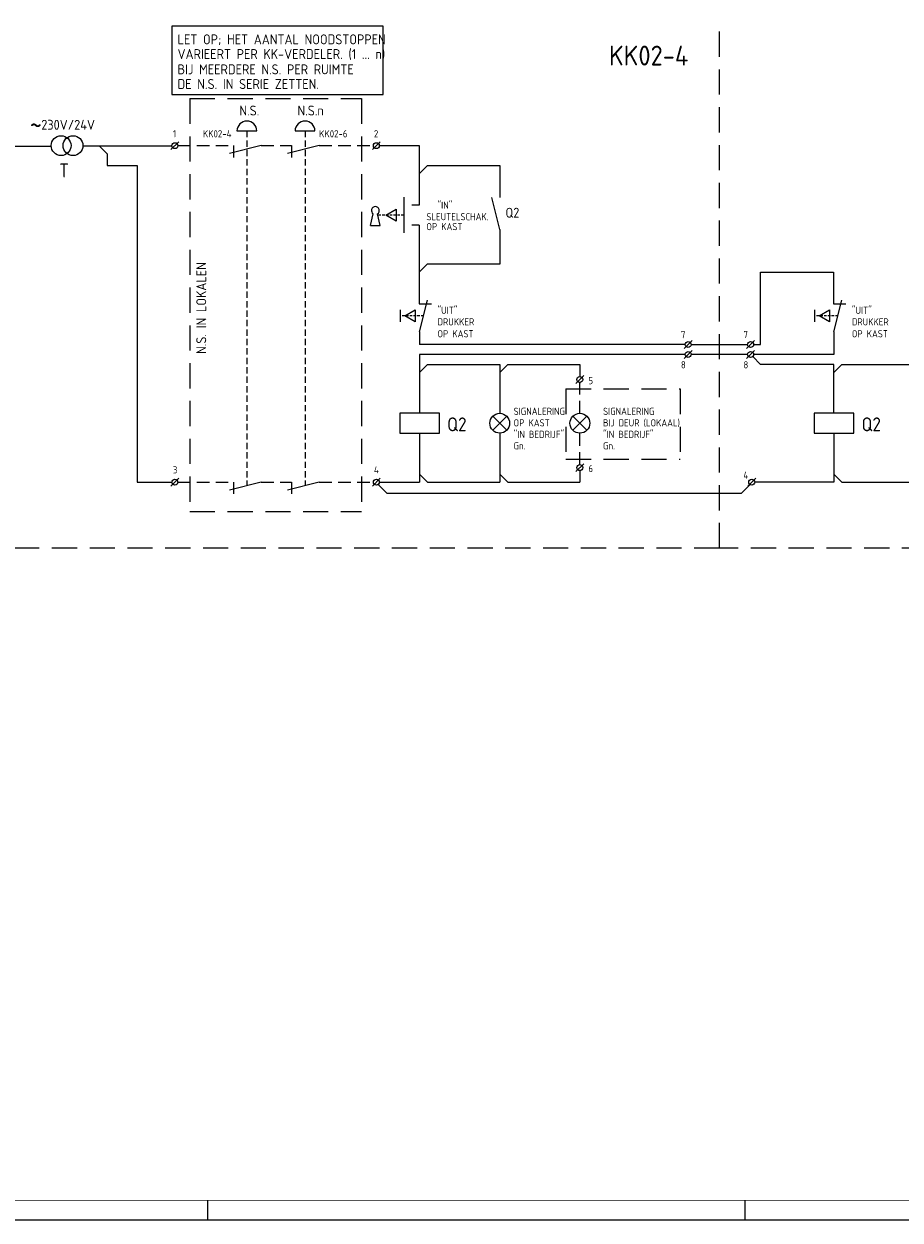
# Model space of a CAD drawing. Header units: millimetres. Extents: x 0 to 841, y 0 to 594.
# Tile 3 of 6: x 294 to 515, y 0 to 301. Entities that reach past the tile are written whole.
import ezdxf
from ezdxf.enums import TextEntityAlignment as Align

# ---------------------------------------------------------------- set-up
doc = ezdxf.new("R2010")
doc.units = ezdxf.units.MM
doc.linetypes.add('HIDDEN', pattern=[9.525, 6.35, -3.175])
for name, color, linetype in [('40', 1, 'CONTINUOUS'), ('41', 2, 'CONTINUOUS'), ('52', 1, 'HIDDEN'), ('70', 1, 'CONTINUOUS'), ('71', 2, 'CONTINUOUS'), ('EL$2B---_KADER', 4, 'CONTINUOUS'), ('LIJN025', 10, 'CONTINUOUS'), ('LIJN035', 50, 'CONTINUOUS'), ('LIJN050', 90, 'CONTINUOUS'), ('TEKST25', 10, 'CONTINUOUS'), ('TEKST35', 50, 'CONTINUOUS'), ('TEKST50', 90, 'CONTINUOUS'), ('TEKST70', 130, 'CONTINUOUS')]:
    doc.layers.add(name, color=color, linetype=linetype)
doc.styles.add('ISO', font='ISO.SHX')
doc.styles.add('NEN', font='iso.shx')
doc.styles.add('ROMAND', font='romand')

# ---------------------------------------------------------------- blocks, each defined once
blk = doc.blocks.new('A1')
at = {"layer": 'LIJN025'}
for p, q in [((340.5, 0), (340.5, 5)), ((476, 0), (476, 5))]:
    blk.add_line(p, q, dxfattribs=at)
blk.add_lwpolyline([(0, 0), (0, 594), (841, 594), (841, 0)], close=True, dxfattribs=at)
at = {"layer": 'LIJN050', "const_width": 0.2}
blk.add_lwpolyline([(836, 5), (836, 589), (25, 589), (25, 5)], close=True, dxfattribs=at)
at = {"layer": 'TEKST25', "style": 'ROMAND', "width": 2.899115}
blk.add_attdef('STATUS', text='', height=2.5, dxfattribs=at).set_placement((795, 71.5), (834, 71.5), align=Align.FIT)
at = {"layer": 'TEKST25', "style": 'ISO'}
for tag, p in [('E', (796.25, 66)), ('NAAM-E', (807.75, 66)), ('DATUM-E', (826, 66)), ('D', (796.25, 61)), ('NAAM-D', (807.75, 61)), ('DATUM-D', (826, 61)), ('C', (796.25, 56)), ('NAAM-C', (807.75, 56)), ('DATUM-C', (826, 56)), ('B', (796.25, 51)), ('NAAM-B', (807.75, 51)), ('DATUM-B', (826, 51)), ('A', (796.25, 46)), ('NAAM-A', (807.75, 46)), ('DATUM-A', (826, 46))]:
    blk.add_attdef(tag, text='', height=2.5, dxfattribs=at).set_placement(p, align=Align.CENTER)
for tag, p in [('DATUM', (673.75, 36.25)), ('SCHAAL', (709, 36.25)), ('GETEKEND', (739.25, 36.25)), ('GECONTOL.', (774, 36.25)), ('FORMAAT', (804.25, 28.25))]:
    blk.add_attdef(tag, p, '', height=2.5, dxfattribs=at)
at = {"layer": 'TEKST35', "style": 'ISO'}
for tag, p in [('PROJECT', (675.5, 72.5)), ('PLAATS', (675.5, 63.5)), ('INSTALLATIE-REGEL1', (675.5, 52.5)), ('INSTALLATIE-REGEL2', (675.5, 43.5))]:
    blk.add_attdef(tag, p, '', height=4, dxfattribs=at)
blk.add_attdef('PROJ.NR.', text='', height=4, dxfattribs=at).set_placement((822, 23), align=Align.CENTER)
at = {"layer": 'TEKST50', "style": 'ISO'}
blk.add_attdef('FILE-NAAM', text='', height=5, dxfattribs=at).set_placement((814.5, 7.5), align=Align.CENTER)
blk = doc.blocks.new('RWS076')
at = {"layer": '71'}
blk.add_line((2, 0), (0, 2), dxfattribs=at)
blk = doc.blocks.new('RWS023', base_point=(227, 181))
at = {"layer": '40', "style": 'NEN'}
blk.add_text('~', height=5, dxfattribs=at).set_placement((223.5, 179.5))
blk = doc.blocks.new('RWS075')
at = {"layer": '71'}
blk.add_line((2, 0), (0, -2), dxfattribs=at)

msp = doc.modelspace()

# ---------------------------------------------------------------- linework, layer by layer
at = {"layer": '52', "ltscale": 0.1}
msp.add_line((389.89, 253.26), (383.52, 253.26), dxfattribs=at)
at = {"layer": '52', "linetype": 'HIDDEN', "ltscale": 0.1}
for p, q in [((394.92, 227.86), (389.04, 227.86)), ((499.38, 227.86), (493.51, 227.86))]:
    msp.add_line(p, q, dxfattribs=at)
at = {"layer": '70'}
for p, q in [((331.23, 269.76), (333.23, 271.76)), ((382.01, 269.76), (384.01, 271.76)), ((460.62, 219.64), (462.62, 221.64)), ((476.36, 219.64), (478.36, 221.64)), ((460.62, 217.14), (462.62, 219.14)), ((476.36, 217.14), (478.36, 219.14)), ((433.29, 210.82), (435.29, 212.82)), ((433.31, 188.62), (435.31, 190.62)), ((331.23, 184.96), (333.23, 186.96)), ((382.01, 184.96), (384.01, 186.96)), ((476.64, 184.96), (478.64, 186.96))]:
    msp.add_line(p, q, dxfattribs=at)
at = {"layer": '71'}
for p, q in [((347.88, 274.46), (352.88, 274.46)), ((362.53, 274.46), (367.53, 274.46)), ((315.15, 268.72), (313.15, 270.72)), ((353.98, 270.76), (345.98, 268.76)), ((346.98, 270.76), (346.98, 267.76)), ((368.63, 270.76), (360.63, 268.76)), ((361.63, 270.76), (361.63, 267.76)), ((393.82, 270.76), (393.82, 255.76)), ((322.73, 265.72), (322.73, 185.96)), ((395.92, 265.76), (414.12, 265.76)), ((414.12, 265.76), (414.12, 257.66)), ((389.92, 257.76), (389.92, 248.76)), ((414.12, 249.66), (412.12, 257.66)), ((381.56, 250.62), (382.25, 253.56)), ((383.96, 250.62), (383.27, 253.56)), ((385.42, 253.26), (388.02, 254.76)), ((388.02, 251.76), (385.42, 253.26)), ((388.02, 254.76), (388.02, 251.76)), ((393.82, 255.76), (391.92, 255.76)), ((381.56, 250.62), (383.96, 250.62)), ((393.82, 250.76), (391.92, 250.76)), ((393.82, 250.76), (393.82, 230.86)), ((414.12, 249.66), (414.12, 240.86)), ((395.82, 240.86), (393.82, 238.86)), ((414.12, 240.86), (395.82, 240.86)), ((479.89, 220.64), (479.89, 238.86)), ((479.89, 238.86), (498.28, 238.86)), ((498.28, 238.86), (498.28, 230.86)), ((389.04, 229.36), (389.04, 226.36)), ((390.19, 227.86), (392.79, 229.36)), ((392.79, 229.36), (392.79, 226.36)), ((393.82, 230.86), (396.92, 230.86)), ((393.92, 223.86), (395.92, 231.86)), ((493.51, 229.36), (493.51, 226.36)), ((494.66, 227.86), (497.26, 229.36)), ((497.26, 229.36), (497.26, 226.36)), ((498.28, 230.86), (501.38, 230.86)), ((498.38, 223.86), (500.38, 231.86)), ((392.79, 226.36), (390.19, 227.86)), ((497.26, 226.36), (494.66, 227.86)), ((393.92, 223.86), (393.92, 220.64)), ((498.38, 223.86), (498.38, 218.14)), ((460.87, 220.64), (393.92, 220.64)), ((462.37, 220.64), (476.61, 220.64)), ((478.11, 220.64), (479.89, 220.64)), ((460.87, 218.14), (393.92, 218.14)), ((393.92, 218.14), (393.92, 203.33)), ((476.61, 218.14), (462.37, 218.14)), ((498.38, 218.14), (478.11, 218.14)), ((395.92, 215.61), (414.12, 215.61)), ((414.12, 215.61), (414.12, 203.31)), ((416.12, 215.61), (434.32, 215.61)), ((434.29, 215.61), (434.29, 212.57)), ((498.38, 215.61), (479.89, 215.61)), ((498.38, 203.33), (498.38, 215.61)), ((500.38, 215.61), (518.58, 215.61)), ((434.29, 211.07), (434.29, 210.91)), ((388.92, 203.33), (388.92, 198.33)), ((398.92, 203.33), (388.92, 203.33)), ((398.92, 198.33), (398.92, 203.33)), ((414.12, 200.81), (412.35, 202.57)), ((414.12, 200.81), (415.88, 202.57)), ((434.32, 200.81), (432.55, 202.57)), ((434.32, 200.81), (436.08, 202.57)), ((503.38, 203.33), (493.38, 203.33)), ((493.38, 203.33), (493.38, 198.33)), ((503.38, 198.33), (503.38, 203.33)), ((414.12, 200.81), (412.35, 199.04)), ((414.12, 200.81), (415.88, 199.04)), ((434.32, 200.81), (432.55, 199.04)), ((434.32, 200.81), (436.08, 199.04)), ((388.92, 198.33), (398.92, 198.33)), ((393.92, 198.33), (393.92, 185.96)), ((414.12, 198.31), (414.12, 185.96)), ((493.38, 198.33), (503.38, 198.33)), ((498.38, 198.33), (498.38, 185.96)), ((434.32, 188.87), (434.32, 185.96)), ((353.98, 185.96), (345.98, 183.96)), ((346.98, 185.96), (346.98, 183.06)), ((368.63, 185.96), (360.63, 183.96)), ((361.63, 185.96), (361.63, 183.06)), ((385.69, 183.21), (383.51, 185.39)), ((475.1, 183.21), (477.29, 185.39)), ((498.38, 185.96), (478.39, 185.96))]:
    msp.add_line(p, q, dxfattribs=at)
for centre, radius in [((303.54, 270.77), 2.5), ((306.54, 270.77), 2.5), ((332.23, 270.76), 0.75), ((383.01, 270.76), 0.75), ((461.62, 220.64), 0.75), ((477.36, 220.64), 0.75), ((461.62, 218.14), 0.75), ((477.36, 218.14), 0.75), ((434.29, 211.82), 0.75), ((414.12, 200.81), 2.5), ((434.32, 200.81), 2.5), ((434.31, 189.62), 0.75), ((332.23, 185.96), 0.75), ((383.01, 185.96), 0.75), ((477.64, 185.96), 0.75)]:
    msp.add_circle(centre, radius, dxfattribs=at)
for centre, radius, start, end in [((350.38, 274.46), 2.5, 0, 180), ((365.03, 274.46), 2.5, 0, 180), ((382.76, 254.42), 1, 300.6656, 239.3344)]:
    msp.add_arc(centre, radius, start, end, dxfattribs=at)
at = {"layer": 'LIJN025', "linetype": 'HIDDEN'}
for p, q in [((469.49, 169.32), (469.49, 301.97)), ((335.98, 282.62), (335.98, 178.54)), ((335.98, 282.62), (379.28, 282.62)), ((379.28, 282.62), (379.28, 178.54)), ((430.79, 209.44), (459.57, 209.44)), ((430.79, 209.44), (430.79, 191.74)), ((459.57, 209.44), (459.57, 191.74)), ((430.79, 191.74), (459.57, 191.74)), ((335.98, 178.54), (379.28, 178.54)), ((469.49, 169.32), (235.28, 169.32)), ((569.49, 169.32), (469.49, 169.32))]:
    msp.add_line(p, q, dxfattribs=at)
at = {"layer": 'LIJN025', "linetype": 'HIDDEN', "ltscale": 0.25}
for p, q in [((350.38, 274.46), (350.38, 185.06)), ((365.03, 274.46), (365.03, 185.06))]:
    msp.add_line(p, q, dxfattribs=at)
at = {"layer": 'LIJN035'}
for p, q in [((384.69, 300.9), (331.49, 300.9)), ((331.49, 300.9), (331.49, 283.68)), ((384.69, 283.68), (384.69, 300.9)), ((331.49, 283.68), (384.69, 283.68)), ((256.94, 270.67), (301.04, 270.67)), ((309.04, 270.72), (331.48, 270.72)), ((315.15, 268.72), (315.15, 265.72)), ((383.76, 270.76), (393.82, 270.76)), ((315.15, 265.72), (322.73, 265.72)), ((322.73, 185.96), (331.48, 185.96)), ((383.76, 185.96), (393.92, 185.96)), ((395.92, 185.96), (414.12, 185.96)), ((416.12, 185.96), (434.32, 185.96)), ((500.38, 185.96), (518.58, 185.96)), ((385.69, 183.21), (475.1, 183.21))]:
    msp.add_line(p, q, dxfattribs=at)
at = {"layer": 'LIJN035', "linetype": 'HIDDEN', "ltscale": 0.5}
for p, q in [((332.98, 270.76), (346.98, 270.76)), ((353.98, 270.76), (361.63, 270.76)), ((368.63, 270.76), (382.26, 270.76)), ((434.29, 203.31), (434.29, 211.07)), ((434.31, 190.37), (434.31, 198.31)), ((332.98, 185.96), (346.98, 185.96)), ((353.98, 185.96), (361.63, 185.96)), ((368.63, 185.96), (382.26, 185.96))]:
    msp.add_line(p, q, dxfattribs=at)

# ---------------------------------------------------------------- block references
at = {"layer": '40'}
msp.add_blockref('RWS023', (299.14, 274.77), dxfattribs=at)
at = {"layer": '70'}
for p in [(477.89, 215.61), (393.92, 185.96), (498.38, 185.96)]:
    msp.add_blockref('RWS076', p, dxfattribs=at)
at = {"layer": 'EL$2B---_KADER'}
msp.add_blockref('A1', (0, 0), dxfattribs=at)
at = {"layer": 'TEKST70', "xscale": -1, "rotation": 180}
msp.add_blockref('RWS076', (393.92, 265.76), dxfattribs=at)
at = {"layer": 'TEKST70'}
for name, p in [('RWS075', (393.92, 215.61)), ('RWS075', (414.12, 215.61)), ('RWS075', (498.38, 215.61)), ('RWS076', (414.12, 185.96)), ('RWS076', (414.12, 185.96))]:
    msp.add_blockref(name, p, dxfattribs=at)

# ---------------------------------------------------------------- texts
at = {"layer": '40', "style": 'NEN'}
for s, height, p in [('LET OP; HET AANTAL NOODSTOPPEN', 2.5, (332.89, 296.3)), ('VARIEERT PER KK-VERDELER. (1 ... n)', 2.5, (332.89, 292.6)), ('BIJ MEERDERE N.S. PER RUIMTE', 2.5, (332.89, 288.74)), ('DE N.S. IN SERIE ZETTEN.', 2.5, (332.89, 285.04)), ('N.S.', 2.5, (348.48, 278.36)), ('N.S.n', 2.5, (363.13, 278.36)), ('230V/24V', 2.5, (298.54, 274.77)), ('1', 1.8, (331.73, 272.86)), ('KK02-4', 1.8, (339.29, 272.86)), ('KK02-6', 1.8, (368.59, 272.86)), ('2', 1.8, (382.41, 272.86)), ('"IN"', 1.8, (398.42, 254.86)), ('SLEUTELSCHAK.', 1.8, (395.62, 251.96)), ('Q2', 2.5, (415.56, 252.61)), ('OP KAST', 1.8, (395.62, 249.46)), ('"UIT"', 1.8, (398.42, 228.36)), ('"UIT"', 1.8, (502.88, 228.36)), ('DRUKKER ', 1.8, (398.42, 225.46)), ('DRUKKER ', 1.8, (502.88, 225.46)), ('OP KAST', 1.8, (398.42, 222.46)), ('7', 1.8, (459.8, 222.24)), ('7', 1.8, (475.55, 222.24)), ('OP KAST', 1.8, (502.88, 222.46)), ('8', 1.8, (459.8, 214.64)), ('8', 1.8, (475.55, 214.64)), ('5', 1.8, (436.48, 210.64)), ('SIGNALERING', 1.8, (417.62, 202.91)), ('SIGNALERING', 1.8, (440.16, 202.91)), ('BIJ DEUR (LOKAAL)', 1.8, (440.16, 200.01)), ('OP KAST', 1.8, (417.62, 200.01)), ('"IN BEDRIJF"', 1.8, (417.62, 197.11)), ('"IN BEDRIJF"', 1.8, (440.16, 197.11)), ('Gn.', 1.8, (417.62, 194.21)), ('Gn.', 1.8, (440.16, 194.21)), ('3', 1.8, (331.73, 188.15)), ('4', 1.8, (382.41, 188.15)), ('6', 1.8, (436.48, 188.49)), ('4', 1.8, (475.55, 186.84))]:
    msp.add_text(s, height=height, dxfattribs=at).set_placement(p)
at = {"layer": '41', "style": 'NEN'}
msp.add_text('T', height=3.5, dxfattribs=at).set_placement((305.54, 262.77), align=Align.RIGHT)
for p in [(400.86, 198.78), (505.33, 198.78)]:
    msp.add_text('Q2', height=3.5, dxfattribs=at).set_placement(p)
at = {"layer": 'TEKST25', "style": 'ISO'}
msp.add_text('N.S. IN LOKALEN', height=2.5, rotation=90, dxfattribs=at).set_placement((340.12, 218.27))
at = {"layer": 'TEKST50', "linetype": 'HIDDEN', "style": 'ISO'}
msp.add_text('KK02-4', height=5, dxfattribs=at).set_placement((441.65, 290.96))

doc.saveas('drawing.dxf')
